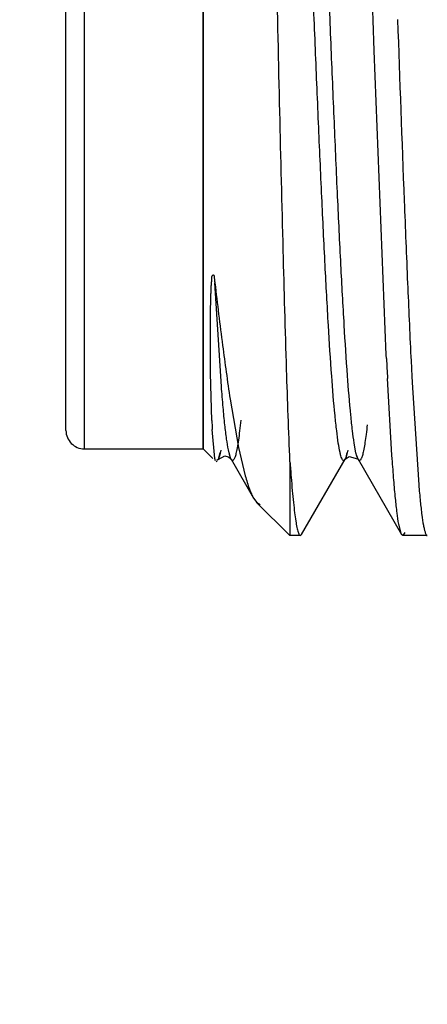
# Model space of a CAD drawing. Header units: inches. Extents: x 0 to 22, y 0 to 17.
# Tile 22 of 41: x 7.5049 to 7.5941, y 13.4113 to 13.6266. Entities that reach past the tile are written whole.
import ezdxf

# ---------------------------------------------------------------- set-up
doc = ezdxf.new("R2010")
doc.units = ezdxf.units.IN
doc.header["$LTSCALE"] = 1.21
doc.header["$MEASUREMENT"] = 0
doc.layers.get('0').update_dxf_attribs({"linetype": 'CONTINUOUS'})
doc.layers.add('DIMENSIONS', color=7, linetype='CONTINUOUS')
doc.styles.get("Standard").update_dxf_attribs({"font": 'txt', "width": 0.8})
doc.dimstyles.new('DIMSTYLE_2', dxfattribs={"dimtxt": 0.125, "dimasz": 0.18, "dimexe": 0.18, "dimexo": 0.0625, "dimgap": 0.09, "dimtad": 0, "dimtih": 1, "dimtoh": 1, "dimdec": 3, "dimzin": 4, "dimdsep": 46, "dimtxsty": 'STANDARD', "dimblk": '_FILLED', "dimblk1": '_FILLED', "dimblk2": '_FILLED', "dimcen": 0.09, "dimadec": 0, "dimazin": 0, "dimtp": 0.01, "dimtm": 0.01, "dimtfac": 1, "dimtdec": 3, "dimtofl": 0, "dimtmove": 0, "dimatfit": 3, "dimldrblk": '_FILLED', "dimfxl": 1, "dimtolj": 1, "dimtzin": 4, "dimarcsym": 0})

# ---------------------------------------------------------------- blocks, each defined once
blk = doc.blocks.new('_FILLED')
at = {"color": 0, "linetype": 'BYBLOCK'}
blk.add_solid([(0, 0), (-1, 0.1736111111), (-1, -0.1736111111)], dxfattribs=at)
blk = doc.blocks.new('*D14')
at = {"layer": 'DIMENSIONS', "color": 2, "linetype": 'CONTINUOUS'}
for p, q in [((6.515007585, 14.048753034), (6.515007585, 14.408753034)), ((7.742507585, 14.048753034), (6.390007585, 14.048753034)), ((7.742507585, 13.268753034), (6.390007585, 13.268753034)), ((6.515007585, 13.268753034), (6.515007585, 12.908753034))]:
    blk.add_line(p, q, dxfattribs=at)
at = {"layer": 'DIMENSIONS', "color": 2, "linetype": 'CONTINUOUS', "xscale": 0.18, "yscale": 0.18, "zscale": 0.18}
for p, rotation in [((6.515007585, 14.048753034), 270), ((6.515007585, 13.268753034), 90)]:
    blk.add_blockref('_FILLED', p, dxfattribs=dict(at, rotation=rotation))
at = {"layer": 'DIMENSIONS', "color": 2, "linetype": 'CONTINUOUS', "insert": (6.515007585, 13.721253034), "char_height": 0.125, "width": 1.225, "attachment_point": 2, "line_spacing_factor": 0.9}
blk.add_mtext('.780{\\Ftxt.shx;\\W1.000000;\\H0.125000; }[19.81]', dxfattribs=at)

msp = doc.modelspace()

# ---------------------------------------------------------------- linework, layer by layer
at = {"color": 9, "linetype": 'CONTINUOUS'}
for p, q in [((7.519007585, 13.744753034), (7.519007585, 13.532753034)), ((7.515007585, 13.5367530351), (7.515007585, 13.7407530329)), ((7.5490058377, 13.5463912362), (7.5475922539, 13.5690155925)), ((7.578440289, 13.5318632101), (7.578042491, 13.5340163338)), ((7.5485282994, 13.5309818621), (7.5482921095, 13.5304328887)), ((7.5486595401, 13.5314204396), (7.5485282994, 13.5309818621)), ((7.548893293, 13.5324382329), (7.5486595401, 13.5314204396)), ((7.5509419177, 13.5309009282), (7.5505301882, 13.5325247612)), ((7.55113918, 13.5304524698), (7.5510214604, 13.5306943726)), ((7.5763008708, 13.5309955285), (7.5760784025, 13.5304654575)), ((7.5765333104, 13.5318395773), (7.5763008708, 13.5309955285)), ((7.5766670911, 13.5324596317), (7.5765333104, 13.5318395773)), ((7.5786239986, 13.5311638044), (7.578440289, 13.5318632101)), ((7.5789077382, 13.5304508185), (7.5786239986, 13.5311638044)), ((7.5482921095, 13.5304328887), (7.5479960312, 13.5301802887)), ((7.5511491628, 13.5304346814), (7.551139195, 13.5304516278)), ((7.5760784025, 13.5304654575), (7.5760713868, 13.5304531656)), ((7.5789205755, 13.5304282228), (7.5789077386, 13.5304499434))]:
    msp.add_line(p, q, dxfattribs=at)
at = {"color": 7, "linetype": 'CONTINUOUS'}
for p, q in [((7.545007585, 13.744753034), (7.545007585, 13.532753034)), ((7.545007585, 13.6059972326), (7.545007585, 13.637718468)), ((7.5450075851, 13.6023720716), (7.545007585, 13.6059972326)), ((7.545007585, 13.5764477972), (7.5450075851, 13.6023720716)), ((7.545007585, 13.5529972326), (7.545007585, 13.5764477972)), ((7.545007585, 13.5379410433), (7.545007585, 13.5529972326)), ((7.545007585, 13.532753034), (7.545007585, 13.5379410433))]:
    msp.add_line(p, q, dxfattribs=at)
at = {"color": 6, "linetype": 'CONTINUOUS'}
for p, q in [((7.5821897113, 13.6265351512), (7.5821188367, 13.6285315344)), ((7.5824295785, 13.619805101), (7.5821897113, 13.6265351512)), ((7.5850834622, 13.5533077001), (7.5824295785, 13.619805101)), ((7.5851231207, 13.5524924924), (7.5850834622, 13.5533077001)), ((7.590455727, 13.5528733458), (7.590494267, 13.5520844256)), ((7.590494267, 13.5520844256), (7.5906688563, 13.5485940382)), ((7.5469119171, 13.538976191), (7.5466456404, 13.549323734)), ((7.5863250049, 13.53136364), (7.5853410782, 13.5481386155)), ((7.5906688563, 13.5485940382), (7.5907975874, 13.5461105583)), ((7.5907975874, 13.5461105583), (7.5921727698, 13.5248672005)), ((7.5509194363, 13.5436211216), (7.5527714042, 13.5330172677)), ((7.5475922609, 13.5306034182), (7.547005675, 13.5369381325)), ((7.519007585, 13.532753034), (7.545007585, 13.532753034)), ((7.545007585, 13.532753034), (7.5471078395, 13.5306527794)), ((7.5527714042, 13.5330172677), (7.5542276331, 13.5268026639)), ((7.5477396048, 13.530096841), (7.5475922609, 13.5306034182)), ((7.5482921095, 13.5304328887), (7.5497319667, 13.5311800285)), ((7.5486915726, 13.5319145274), (7.5484074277, 13.5307383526)), ((7.5497319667, 13.5311800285), (7.550505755, 13.5309951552)), ((7.550505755, 13.5309951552), (7.5511491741, 13.5304354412)), ((7.551026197, 13.5307655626), (7.5507327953, 13.5319970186)), ((7.5511491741, 13.5304354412), (7.551026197, 13.5307655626)), ((7.5764653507, 13.5319359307), (7.5762134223, 13.5308637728)), ((7.5788093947, 13.5305856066), (7.5789176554, 13.53043456)), ((7.5863809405, 13.5305624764), (7.5863250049, 13.53136364)), ((7.5480851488, 13.5300898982), (7.547843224, 13.5299198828)), ((7.548276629, 13.5303986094), (7.5482921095, 13.5304328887)), ((7.551139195, 13.5304516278), (7.5560546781, 13.5219584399)), ((7.564007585, 13.5299232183), (7.564007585, 13.5139903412)), ((7.5665476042, 13.513990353), (7.5760713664, 13.53044877)), ((7.5760642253, 13.5304354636), (7.5760784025, 13.5304654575)), ((7.5789077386, 13.5304499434), (7.5884310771, 13.5139924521)), ((7.5789176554, 13.53043456), (7.5789205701, 13.5304290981)), ((7.5560357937, 13.5219770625), (7.556723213, 13.5210374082)), ((7.5567211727, 13.5210394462), (7.564007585, 13.513753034)), ((7.5567234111, 13.5210406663), (7.5575061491, 13.5205891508)), ((7.5884259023, 13.5139948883), (7.5878120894, 13.5162643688)), ((7.5662806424, 13.513753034), (7.564007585, 13.513753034)), ((7.5660446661, 13.513931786), (7.5662810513, 13.5137527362)), ((7.5662806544, 13.513753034), (7.5665530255, 13.5139903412)), ((7.5665531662, 13.5139898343), (7.5667152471, 13.514356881)), ((7.5886995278, 13.513753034), (7.5884259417, 13.5139924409)), ((7.5891577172, 13.5144241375), (7.5886994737, 13.5137549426)), ((7.5940506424, 13.513753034), (7.5886995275, 13.513753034))]:
    msp.add_line(p, q, dxfattribs=at)
for points in [[(7.5760784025, 13.5304654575), (7.5769545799, 13.5310946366), (7.5788093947, 13.5305856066)], [(7.5789205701, 13.5304290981), (7.5788560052, 13.5305801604), (7.5786854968, 13.5311920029)]]:
    msp.add_lwpolyline(points, dxfattribs=at)
for centre, radius, start, end in [((9.3147163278, 13.63689448), 1.7316513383, 182.7937462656, 182.9379850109), ((7.7473181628, 13.547174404), 0.2005738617, 182.3425479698, 182.9253564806), ((7.519007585, 13.536753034), 0.004, 179.99982976, 270)]:
    msp.add_arc(centre, radius, start, end, dxfattribs=at)
at = {"color": 9, "linetype": 'CONTINUOUS'}
for points, knots in [([(7.5745832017, 13.5339851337), (7.5744454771, 13.534876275), (7.574183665, 13.5368871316), (7.5736686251, 13.54178016), (7.573056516, 13.549467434), (7.5723571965, 13.5604231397), (7.5716531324, 13.573462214), (7.5709439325, 13.5882372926), (7.5702338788, 13.6043550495), (7.5695224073, 13.6213888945), (7.5688102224, 13.6388834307), (7.5680980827, 13.6563747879), (7.5673867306, 13.6733981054), (7.5666764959, 13.6894989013), (7.5659673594, 13.7042512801), (7.5652637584, 13.7172615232), (7.5645639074, 13.7281841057), (7.5639520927, 13.7358412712), (7.5634370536, 13.7407099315), (7.5631751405, 13.7427078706), (7.5630371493, 13.7435920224)], [0, 0, 0, 0, 0.0128836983, 0.0289664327, 0.0702946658, 0.1230522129, 0.1858182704, 0.2568642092, 0.3343996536, 0.4163300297, 0.5004541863, 0.5845668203, 0.6664517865, 0.7438938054, 0.8148365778, 0.8774752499, 0.9300515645, 0.9712166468, 0.9872144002, 1, 1, 1, 1]), ([(7.578042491, 13.5340163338), (7.5779048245, 13.5349106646), (7.5776430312, 13.5369278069), (7.5771280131, 13.54183315), (7.576515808, 13.5495352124), (7.5758163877, 13.5605075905), (7.5751122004, 13.5735615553), (7.5744029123, 13.5883492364), (7.5736927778, 13.6044769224), (7.5729812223, 13.6215176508), (7.5722689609, 13.6390157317), (7.5715567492, 13.6565071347), (7.5708453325, 13.6735268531), (7.5701350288, 13.6896204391), (7.5694258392, 13.7043620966), (7.5687222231, 13.7173582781), (7.5680223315, 13.7282637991), (7.5674105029, 13.735905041), (7.5668953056, 13.7407597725), (7.5666333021, 13.7427503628), (7.5664951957, 13.7436307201)], [0, 0, 0, 0, 0.0129281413, 0.0290544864, 0.0704670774, 0.1233035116, 0.186138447, 0.2572424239, 0.3348232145, 0.4167836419, 0.5009218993, 0.5850319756, 0.6668970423, 0.7443013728, 0.8151905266, 0.8777599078, 0.9302517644, 0.9713217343, 0.9872681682, 1, 1, 1, 1]), ([(7.5505301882, 13.5325247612), (7.5503779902, 13.5332966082), (7.5500980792, 13.5351070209), (7.5497284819, 13.5382077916), (7.5493554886, 13.5420551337), (7.5491239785, 13.5448666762), (7.5490058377, 13.5463912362)], [0, 0, 0, 0, 0.1691199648, 0.3935635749, 0.6712808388, 1, 1, 1, 1]), ([(7.5532479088, 13.5390201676), (7.5531664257, 13.5382287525), (7.5530063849, 13.5367645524), (7.5527483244, 13.5347518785), (7.5525236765, 13.5333034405), (7.5523390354, 13.5323316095), (7.5522093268, 13.5317427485), (7.552080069, 13.5312486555), (7.5519514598, 13.5308495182), (7.5518237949, 13.5305427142), (7.5516963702, 13.5303291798), (7.55156381, 13.5301933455), (7.5513998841, 13.5301676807), (7.551255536, 13.5302721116), (7.5511861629, 13.5303734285), (7.5511491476, 13.5304354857)], [0, 0, 0, 0, 0.2495896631, 0.4620487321, 0.6365352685, 0.7093091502, 0.7723421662, 0.8256735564, 0.8694411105, 0.903889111, 0.9295163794, 0.947549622, 0.9613811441, 0.9773317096, 1, 1, 1, 1]), ([(7.5809132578, 13.5380270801), (7.5808360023, 13.5373171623), (7.5806843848, 13.5360061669), (7.5804396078, 13.5342083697), (7.580226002, 13.5329198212), (7.5800503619, 13.5320592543), (7.5799271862, 13.5315394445), (7.5798044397, 13.5311041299), (7.5796823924, 13.5307533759), (7.5795608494, 13.5304851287), (7.5794398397, 13.5302995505), (7.5793108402, 13.5301847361), (7.5791571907, 13.5301734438), (7.5790230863, 13.5302740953), (7.5789559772, 13.5303704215), (7.5789205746, 13.5304290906)], [0, 0, 0, 0, 0.2503366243, 0.4626132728, 0.6360047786, 0.7080829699, 0.7704699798, 0.8232444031, 0.8665439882, 0.9006301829, 0.926061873, 0.9442318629, 0.9588123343, 0.9759787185, 1, 1, 1, 1]), ([(7.5760713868, 13.5304531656), (7.5760437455, 13.53040527), (7.5759898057, 13.5303224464), (7.5758970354, 13.5302264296), (7.5757972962, 13.5301757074), (7.5756918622, 13.5301828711), (7.5755943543, 13.5302450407), (7.5754548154, 13.5304067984), (7.5752952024, 13.5307408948), (7.5751159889, 13.5312823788), (7.5748455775, 13.5323790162), (7.5746882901, 13.533305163), (7.5745832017, 13.5339851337)], [0, 0, 0, 0, 0.0367709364, 0.0654209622, 0.0880514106, 0.1087040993, 0.1324634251, 0.1629026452, 0.2498713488, 0.3758152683, 0.5424911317, 1, 1, 1, 1])]:
    msp.add_open_spline(points, degree=3, knots=knots, dxfattribs=at)
at = {"color": 6, "linetype": 'CONTINUOUS'}
for points, knots in [([(7.564007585, 13.5299232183), (7.5637158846, 13.5366367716), (7.5631778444, 13.5520462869), (7.5624889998, 13.577545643), (7.5617589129, 13.6071072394), (7.5612972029, 13.6279741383), (7.561047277, 13.638753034)], [0, 0, 0, 0, 0.185169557, 0.4248625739, 0.7029027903, 1, 1, 1, 1]), ([(7.5875359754, 13.626671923), (7.5880060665, 13.6134385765), (7.5886972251, 13.5942044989), (7.5896859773, 13.5696054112), (7.5901946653, 13.5582394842), (7.590455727, 13.5528733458)], [0, 0, 0, 0, 0.5378666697, 0.7817740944, 1, 1, 1, 1]), ([(7.5466456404, 13.549323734), (7.5466339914, 13.5501616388), (7.5466140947, 13.5518816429), (7.5465988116, 13.5540587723), (7.5465926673, 13.5558653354), (7.5465916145, 13.5572671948), (7.5465946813, 13.5586990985), (7.5466025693, 13.560160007), (7.5466162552, 13.5616486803), (7.5466372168, 13.5631635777), (7.546667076, 13.5647026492), (7.5467026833, 13.5659989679), (7.5467341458, 13.5669135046), (7.5467572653, 13.5674393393), (7.5467760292, 13.5678350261), (7.5467935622, 13.5682317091), (7.5468111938, 13.5686281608), (7.5468396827, 13.5690225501), (7.5468870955, 13.5694146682), (7.5469190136, 13.5698126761), (7.5468983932, 13.5701449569), (7.5469254, 13.5704069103), (7.5469916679, 13.570586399), (7.5470918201, 13.570705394), (7.5471856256, 13.5707665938), (7.5472561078, 13.5707869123), (7.5473244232, 13.5707601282), (7.5473663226, 13.5706903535), (7.5473968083, 13.5705977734), (7.5474191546, 13.570481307), (7.5474355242, 13.5703485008), (7.5474520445, 13.5701580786), (7.5474703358, 13.5698518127), (7.5475243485, 13.5694536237), (7.5475758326, 13.5691536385), (7.5475922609, 13.5690113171)], [0, 0, 0, 0, 0.1071785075, 0.2200026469, 0.2784609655, 0.338239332, 0.3993004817, 0.4616018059, 0.5250921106, 0.5897094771, 0.6553752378, 0.7219749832, 0.755569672, 0.7724121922, 0.7892938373, 0.8062350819, 0.82319698, 0.8400520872, 0.8567858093, 0.8737284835, 0.8910185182, 0.8992710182, 0.90723112, 0.915142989, 0.9186207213, 0.9215226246, 0.9241331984, 0.9273327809, 0.9315302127, 0.9366441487, 0.942444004, 0.9486503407, 0.9610845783, 0.9816761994, 1, 1, 1, 1]), ([(7.5475922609, 13.5690113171), (7.5481187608, 13.5644583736), (7.5491454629, 13.5559840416), (7.5503166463, 13.5475277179), (7.5509194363, 13.5436211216)], [0, 0, 0, 0, 0.5369287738, 1, 1, 1, 1]), ([(7.5878120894, 13.5162643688), (7.5876698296, 13.5170668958), (7.5874074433, 13.5189393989), (7.5870595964, 13.5221383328), (7.5867089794, 13.5260994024), (7.5864917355, 13.5289927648), (7.5863809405, 13.5305624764)], [0, 0, 0, 0, 0.1701066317, 0.3944357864, 0.6715704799, 1, 1, 1, 1]), ([(7.564007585, 13.5299232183), (7.5640871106, 13.5288067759), (7.5642451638, 13.5266955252), (7.5644967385, 13.5237159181), (7.5647486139, 13.5211121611), (7.5650001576, 13.5188948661), (7.5652492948, 13.5170734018), (7.5654965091, 13.5156567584), (7.5657129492, 13.5147315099), (7.5658993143, 13.5142028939), (7.5659940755, 13.5140083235), (7.5660446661, 13.513931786)], [0, 0, 0, 0, 0.2077199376, 0.392906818, 0.5549299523, 0.6931712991, 0.8070370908, 0.8960181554, 0.9600908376, 0.9829732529, 1, 1, 1, 1]), ([(7.5542276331, 13.5268026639), (7.5544950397, 13.5258465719), (7.5549029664, 13.5245163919), (7.5555470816, 13.522921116), (7.5558708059, 13.5222688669), (7.5560360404, 13.5219822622)], [0, 0, 0, 0, 0.5773452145, 0.8076117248, 1, 1, 1, 1]), ([(7.5921727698, 13.5248672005), (7.5922774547, 13.5236471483), (7.5924806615, 13.5214427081), (7.5928154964, 13.5184987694), (7.5931084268, 13.5164968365), (7.5933561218, 13.5152651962), (7.5934817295, 13.5147736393), (7.5935479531, 13.5145606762)], [0, 0, 0, 0, 0.3529241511, 0.6379777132, 0.8539349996, 0.935722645, 1, 1, 1, 1]), ([(7.5935479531, 13.5145606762), (7.5935850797, 13.5144412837), (7.5936588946, 13.5142301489), (7.5937881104, 13.5139477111), (7.5939429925, 13.5137531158), (7.5940503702, 13.5137532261)], [0, 0, 0, 0, 0.383098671, 0.6709937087, 1, 1, 1, 1])]:
    msp.add_open_spline(points, degree=3, knots=knots, dxfattribs=at)

# ---------------------------------------------------------------- dimensions: what is measured, and where the dimension line sits
at = {"layer": 'DIMENSIONS', "color": 2, "linetype": 'CONTINUOUS'}
dim = msp.add_linear_dim(base=(6.515007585, 13.268753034), p1=(7.742507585, 14.048753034), p2=(7.742507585, 13.268753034), angle=270, dimstyle='DIMSTYLE_2', dxfattribs=at)
dim.commit()
dim.dimension.update_dxf_attribs({"geometry": '*D14', "text_midpoint": (6.390007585, 13.658753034), "dimtype": 160})

doc.saveas('drawing.dxf')
